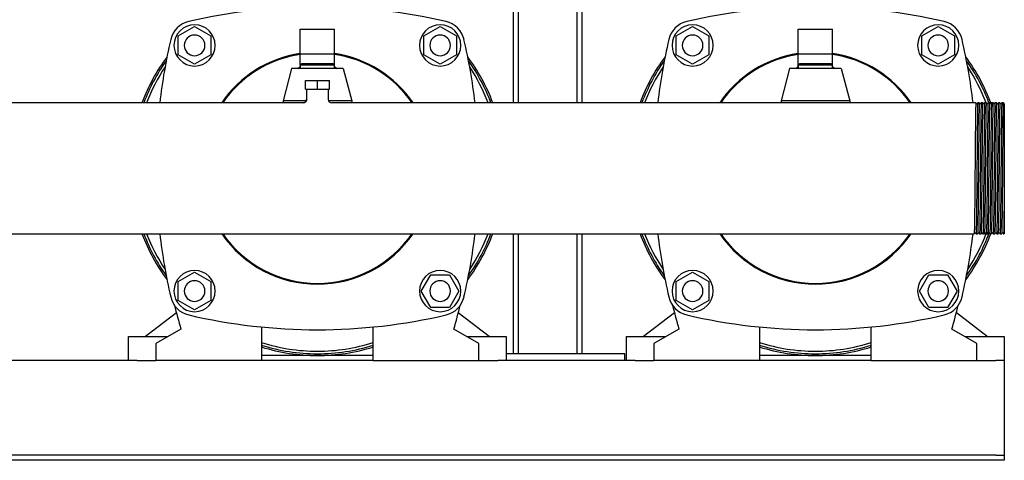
# Model space of a CAD drawing. Header units: millimetres. Extents: x 15 to 2131, y 12 to 1004.
# Tile 4 of 7: x 1528 to 2101, y 12 to 269. Entities that reach past the tile are written whole.
import ezdxf

# ---------------------------------------------------------------- set-up
doc = ezdxf.new("R2010")
doc.units = ezdxf.units.MM

msp = doc.modelspace()

# ---------------------------------------------------------------- linework, layer by layer
at = {"color": 7, "linetype": 'Continuous', "lineweight": 25}
for p, q in [((1815.09, 460.35), (1815.09, 220.2)), ((1818.09, 460.35), (1818.09, 220.2)), ((1852.09, 460.35), (1852.09, 220.2)), ((1855.09, 460.35), (1855.09, 220.2)), ((1620.09, 259.08), (1629.59, 264.57)), ((1629.59, 264.57), (1639.09, 259.08)), ((1763.09, 259.08), (1772.59, 264.57)), ((1772.59, 264.57), (1782.09, 259.08)), ((1910.09, 259.08), (1919.59, 264.57)), ((1919.59, 264.57), (1929.09, 259.08)), ((2053.09, 259.08), (2062.59, 264.57)), ((2062.59, 264.57), (2072.09, 259.08)), ((1620.09, 248.11), (1620.09, 259.08)), ((1639.09, 259.08), (1639.09, 248.11)), ((1691.09, 263.1), (1711.09, 263.1)), ((1691.09, 248.69), (1691.09, 263.1)), ((1711.09, 248.69), (1711.09, 263.1)), ((1763.09, 248.11), (1763.09, 259.08)), ((1782.09, 259.08), (1782.09, 248.11)), ((1910.09, 248.11), (1910.09, 259.08)), ((1929.09, 259.08), (1929.09, 248.11)), ((1981.09, 263.1), (2001.09, 263.1)), ((1981.09, 248.69), (1981.09, 263.1)), ((2001.09, 248.69), (2001.09, 263.1)), ((2053.09, 248.11), (2053.09, 259.08)), ((2072.09, 259.08), (2072.09, 248.11)), ((1629.59, 242.63), (1620.09, 248.11)), ((1639.09, 248.11), (1629.59, 242.63)), ((1691.09, 242.1), (1691.09, 248.69)), ((1691.09, 248.69), (1711.09, 248.69)), ((1711.09, 242.1), (1711.09, 248.69)), ((1772.59, 242.63), (1763.09, 248.11)), ((1782.09, 248.11), (1772.59, 242.63)), ((1919.59, 242.63), (1910.09, 248.11)), ((1929.09, 248.11), (1919.59, 242.63)), ((1981.09, 240.1), (1981.09, 248.69)), ((1981.09, 248.69), (2001.09, 248.69)), ((2001.09, 240.1), (2001.09, 248.69)), ((2062.59, 242.63), (2053.09, 248.11)), ((2072.09, 248.11), (2062.59, 242.63)), ((1692.09, 243.1), (1691.09, 242.1)), ((1691.09, 242.1), (1691.09, 240.1)), ((1701.09, 242.1), (1691.09, 242.1)), ((1692.09, 243.1), (1701.09, 243.1)), ((1701.09, 243.1), (1710.09, 243.1)), ((1711.09, 242.1), (1701.09, 242.1)), ((1711.09, 242.1), (1710.09, 243.1)), ((1711.09, 240.1), (1711.09, 242.1)), ((1982.09, 243.1), (1981.09, 242.1)), ((1981.09, 242.1), (1981.09, 240.1)), ((1991.09, 242.1), (1981.09, 242.1)), ((1982.09, 243.1), (1991.09, 243.1)), ((1991.09, 243.1), (2000.09, 243.1)), ((2001.09, 242.1), (1991.09, 242.1)), ((2001.09, 242.1), (2000.09, 243.1)), ((2001.09, 240.1), (2001.09, 242.1)), ((1686.09, 240.1), (1681.09, 221.35)), ((1716.09, 240.1), (1686.09, 240.1)), ((1716.09, 240.1), (1721.09, 221.35)), ((1976.09, 240.1), (1971.09, 221.35)), ((2006.09, 240.1), (1976.09, 240.1)), ((2006.09, 240.1), (2011.09, 221.35)), ((1694.09, 228.2), (1694.09, 233.2)), ((1694.09, 233.2), (1701.09, 233.2)), ((1701.09, 228.2), (1701.09, 233.2)), ((1701.09, 233.2), (1708.09, 233.2)), ((1708.09, 228.2), (1708.09, 233.2)), ((1694.09, 228.2), (1701.09, 228.2)), ((1694.74, 228.2), (1694.74, 222.2)), ((1701.09, 228.2), (1708.09, 228.2)), ((1707.44, 228.2), (1707.44, 222.2)), ((1692.74, 220.2), (1319.65, 220.2)), ((1681.09, 221.35), (1681.09, 220.2)), ((1694.55, 221.35), (1681.09, 221.35)), ((1694.74, 222.2), (1694.86, 222.16)), ((1721.09, 221.35), (1707.56, 221.35)), ((2082.53, 220.2), (1709.44, 220.2)), ((1721.09, 221.35), (1721.09, 220.2)), ((1971.09, 221.35), (1971.09, 220.2)), ((2011.09, 221.35), (1971.09, 221.35)), ((2011.09, 221.35), (2011.09, 220.2)), ((2083.65, 220.2), (2082.53, 220.2)), ((2084.53, 220.19), (2083.65, 220.2)), ((2086.53, 220.19), (2085.65, 220.2)), ((2088.53, 220.19), (2087.65, 220.2)), ((2090.53, 220.19), (2089.65, 220.2)), ((2092.53, 220.19), (2091.65, 220.2)), ((2094.53, 220.19), (2093.65, 220.2)), ((2096.53, 220.19), (2095.65, 220.2)), ((2098.53, 220.19), (2097.65, 220.2)), ((2100.53, 220.19), (2099.65, 220.2)), ((2101.09, 175.15), (2101.09, 144)), ((1318.65, 144), (2083.53, 144)), ((1815.09, 144), (1815.09, 74.1)), ((1818.09, 144), (1818.09, 74.1)), ((1852.09, 144), (1852.09, 74.1)), ((1855.09, 144), (1855.09, 74.1)), ((2084.65, 144), (2085.53, 144)), ((2086.65, 144), (2087.53, 144)), ((2088.65, 144), (2089.53, 144)), ((2090.65, 144), (2091.53, 144)), ((2092.65, 144), (2093.53, 144)), ((2094.65, 144), (2095.53, 144)), ((2096.65, 144), (2097.53, 144)), ((2098.65, 144), (2099.53, 144)), ((2100.65, 144), (2101.09, 144)), ((1620.09, 116.08), (1629.59, 121.57)), ((1629.59, 121.57), (1639.09, 116.08)), ((1910.09, 116.08), (1919.59, 121.57)), ((1919.59, 121.57), (1929.09, 116.08)), ((1620.09, 105.11), (1620.09, 116.08)), ((1639.09, 116.08), (1639.09, 105.11)), ((1761.62, 110.6), (1767.1, 120.1)), ((1767.1, 120.1), (1778.07, 120.1)), ((1778.07, 120.1), (1783.56, 110.6)), ((1910.09, 105.11), (1910.09, 116.08)), ((1929.09, 116.08), (1929.09, 105.11)), ((2051.62, 110.6), (2057.1, 120.1)), ((2057.1, 120.1), (2068.07, 120.1)), ((2068.07, 120.1), (2073.56, 110.6)), ((1767.1, 101.1), (1761.62, 110.6)), ((1783.56, 110.6), (1778.07, 101.1)), ((2057.1, 101.1), (2051.62, 110.6)), ((2073.56, 110.6), (2068.07, 101.1)), ((1629.59, 99.63), (1620.09, 105.11)), ((1639.09, 105.11), (1629.59, 99.63)), ((1919.59, 99.63), (1910.09, 105.11)), ((1929.09, 105.11), (1919.59, 99.63)), ((1619.02, 97.86), (1601.09, 84.1)), ((1778.07, 101.1), (1767.1, 101.1)), ((1801.09, 84.1), (1783.16, 97.86)), ((1909.02, 97.86), (1891.09, 84.1)), ((2068.07, 101.1), (2057.1, 101.1)), ((2091.09, 84.1), (2073.16, 97.86)), ((1621.64, 88.5), (1607.09, 80.1)), ((1668.59, 89.7), (1668.59, 70.1)), ((1733.59, 70.1), (1733.59, 89.7)), ((1795.09, 80.1), (1780.54, 88.5)), ((1911.64, 88.5), (1897.09, 80.1)), ((1958.59, 89.7), (1958.59, 70.1)), ((2023.59, 70.1), (2023.59, 89.7)), ((2085.09, 80.1), (2070.54, 88.5)), ((1591.09, 70.1), (1591.09, 84.1)), ((1591.09, 84.1), (1596.09, 84.1)), ((1596.09, 84.1), (1614.02, 84.1)), ((1788.16, 84.1), (1806.09, 84.1)), ((1806.09, 84.1), (1811.09, 84.1)), ((1811.09, 84.1), (1811.09, 70.1)), ((1881.09, 70.1), (1881.09, 84.1)), ((1881.09, 84.1), (1886.09, 84.1)), ((1886.09, 84.1), (1904.02, 84.1)), ((2078.16, 84.1), (2096.09, 84.1)), ((2096.09, 84.1), (2101.09, 84.1)), ((2101.09, 84.1), (2101.09, 70.1)), ((1607.09, 80.1), (1607.09, 70.1)), ((1795.09, 70.1), (1795.09, 80.1)), ((1897.09, 80.1), (1897.09, 70.1)), ((2085.09, 70.1), (2085.09, 80.1)), ((1592.09, 70.1), (1520.09, 70.1)), ((1596.09, 70.1), (1592.09, 70.1)), ((1596.09, 70.1), (1607.09, 70.1)), ((1668.59, 70.1), (1607.09, 70.1)), ((1733.59, 73.1), (1668.59, 73.1)), ((1733.59, 70.1), (1668.59, 70.1)), ((1733.59, 70.1), (1795.09, 70.1)), ((1795.09, 70.1), (1806.09, 70.1)), ((1810.09, 70.1), (1806.09, 70.1)), ((1882.09, 70.1), (1810.09, 70.1)), ((1880.09, 74.1), (1811.09, 74.1)), ((1880.09, 70.1), (1880.09, 74.1)), ((1886.09, 70.1), (1882.09, 70.1)), ((1886.09, 70.1), (1897.09, 70.1)), ((1958.59, 70.1), (1897.09, 70.1)), ((2023.59, 73.1), (1958.59, 73.1)), ((2023.59, 70.1), (1958.59, 70.1)), ((2023.59, 70.1), (2085.09, 70.1)), ((2085.09, 70.1), (2096.09, 70.1)), ((2100.09, 70.1), (2096.09, 70.1)), ((2101.09, 70.1), (2100.09, 70.1)), ((2101.09, 70.1), (2101.09, 65.1)), ((2101.09, 65.1), (2101.09, 17.1)), ((2096.09, 15.1), (1306.09, 15.1)), ((2096.09, 12.1), (1306.09, 12.1)), ((2096.09, 15.1), (2101.09, 15.1)), ((2101.09, 12.1), (2096.09, 12.1)), ((2101.09, 17.1), (2101.09, 15.1)), ((2101.09, 15.1), (2101.09, 12.1))]:
    msp.add_line(p, q, dxfattribs=at)
at = {"color": 7, "linetype": 'Continuous', "lineweight": 25, "flags": 128}
for points in [[(1689.78, 240.1), (1690.88, 241.17), (1691.09, 241.35)], [(1711.09, 241.35), (1711.3, 241.17), (1712.4, 240.1)], [(1979.78, 240.1), (1980.88, 241.17), (1981.09, 241.35)], [(2001.09, 241.35), (2001.3, 241.17), (2002.4, 240.1)], [(2084.93, 219.67), (2084.73, 219.93), (2084.53, 220.19)], [(2085.65, 220.2), (2085.45, 219.93), (2085.24, 219.67)], [(2086.93, 219.67), (2086.73, 219.93), (2086.53, 220.19)], [(2087.65, 220.2), (2087.45, 219.93), (2087.24, 219.67)], [(2088.93, 219.67), (2088.73, 219.93), (2088.53, 220.19)], [(2089.65, 220.2), (2089.45, 219.93), (2089.24, 219.67)], [(2090.93, 219.67), (2090.73, 219.93), (2090.53, 220.19)], [(2091.65, 220.2), (2091.45, 219.93), (2091.24, 219.67)], [(2092.93, 219.67), (2092.73, 219.93), (2092.53, 220.19)], [(2093.65, 220.2), (2093.45, 219.93), (2093.24, 219.67)], [(2094.93, 219.67), (2094.73, 219.93), (2094.53, 220.19)], [(2095.65, 220.2), (2095.45, 219.93), (2095.24, 219.67)], [(2096.93, 219.67), (2096.73, 219.93), (2096.53, 220.19)], [(2097.65, 220.2), (2097.45, 219.93), (2097.24, 219.67)], [(2098.93, 219.67), (2098.73, 219.93), (2098.53, 220.19)], [(2099.65, 220.2), (2099.45, 219.93), (2099.24, 219.67)], [(2100.93, 219.67), (2100.73, 219.93), (2100.53, 220.19)], [(2083.53, 144), (2083.73, 144.26), (2083.93, 144.52)], [(2084.24, 144.52), (2084.45, 144.26), (2084.65, 144)], [(2085.53, 144), (2085.73, 144.26), (2085.93, 144.52)], [(2086.24, 144.52), (2086.45, 144.26), (2086.65, 144)], [(2087.53, 144), (2087.73, 144.26), (2087.93, 144.52)], [(2088.24, 144.52), (2088.45, 144.26), (2088.65, 144)], [(2089.53, 144), (2089.73, 144.26), (2089.93, 144.52)], [(2090.24, 144.52), (2090.45, 144.26), (2090.65, 144)], [(2091.53, 144), (2091.73, 144.26), (2091.93, 144.52)], [(2092.24, 144.52), (2092.45, 144.26), (2092.65, 144)], [(2093.53, 144), (2093.73, 144.26), (2093.93, 144.52)], [(2094.24, 144.52), (2094.45, 144.26), (2094.65, 144)], [(2095.53, 144), (2095.73, 144.26), (2095.93, 144.52)], [(2096.24, 144.52), (2096.45, 144.26), (2096.65, 144)], [(2097.53, 144), (2097.73, 144.26), (2097.93, 144.52)], [(2098.24, 144.52), (2098.45, 144.26), (2098.65, 144)], [(2099.53, 144), (2099.73, 144.26), (2099.93, 144.52)], [(2100.24, 144.52), (2100.45, 144.26), (2100.65, 144)]]:
    msp.add_lwpolyline(points, dxfattribs=at)
at = {"color": 7, "linetype": 'Continuous', "lineweight": 25}
for centre, radius, start, end in [((1701.09, -53.9), 330, 76.87666, 103.12334), ((1991.09, -53.9), 330, 76.87666, 103.12334), ((1629.34, 253.84), 14, 103.12334, 166.87666), ((1629.59, 253.6), 12, 90, 270), ((1629.59, 253.6), 12, 270, 90), ((1772.59, 253.6), 12, 0, 180), ((1772.84, 253.84), 14, 13.12334, 76.87666), ((1919.34, 253.84), 14, 103.12334, 166.87666), ((1919.59, 253.6), 12, 90, 270), ((1919.59, 253.6), 12, 270, 90), ((2062.59, 253.6), 12, 0, 180), ((2062.84, 253.84), 14, 13.12334, 76.87666), ((1629.59, 253.6), 6, 0, 180), ((1772.59, 253.6), 6, 0, 180), ((1919.59, 253.6), 6, 0, 180), ((2062.59, 253.6), 6, 0, 180), ((1937.09, 182.1), 330, 166.87666, 173.37016), ((1629.59, 253.6), 6, 180, 0), ((1772.59, 253.6), 12, 180, 0), ((1772.59, 253.6), 6, 180, 0), ((1465.09, 182.1), 330, 6.62984, 13.12334), ((2227.09, 182.1), 330, 166.87666, 173.37016), ((1919.59, 253.6), 6, 180, 0), ((2062.59, 253.6), 12, 180, 0), ((2062.59, 253.6), 6, 180, 0), ((1755.09, 182.1), 330, 6.62984, 13.12334), ((1701.09, 182.1), 109, 143.43671, 159.54074), ((1701.09, 182.1), 67.5, 98.51962, 145.63628), ((1701.09, 182.1), 67, 98.58368, 145.34339), ((1701.09, 182.1), 67.5, 34.36372, 81.48038), ((1701.09, 182.1), 67, 34.65661, 81.41632), ((1701.09, 182.1), 109, 20.45926, 36.56329), ((1991.09, 182.1), 109, 143.43671, 159.54074), ((1991.09, 182.1), 67.5, 98.51962, 145.63628), ((1991.09, 182.1), 67, 98.58368, 145.34339), ((1991.09, 182.1), 67.5, 34.36372, 81.48038), ((1991.09, 182.1), 67, 34.65661, 81.41632), ((1991.09, 182.1), 109, 20.23999, 36.56329), ((1701.09, 182.1), 108, 144.57681, 159.34269), ((1701.09, 182.1), 106.5, 146.38448, 159.03814), ((1701.09, 182.1), 108, 20.65731, 35.42319), ((1701.09, 182.1), 106.5, 20.96186, 33.61552), ((1991.09, 182.1), 108, 144.57681, 159.34269), ((1991.09, 182.1), 106.5, 146.38448, 159.03814), ((1991.09, 182.1), 108, 20.65731, 35.42319), ((1991.07, 182.13), 106.5, 20.9437, 33.59653), ((1692.74, 222.2), 2, 269.95565, 359.99994), ((1709.44, 222.2), 2, 180, 269.99991), ((1701.09, 182.1), 109, 200.45926, 216.56329), ((1701.09, 182.1), 108, 200.65731, 215.42319), ((1701.09, 182.1), 106.5, 200.96186, 213.61552), ((1937.09, 182.1), 330, 186.62984, 193.12334), ((1701.09, 182.1), 67.5, 214.36372, 325.63628), ((1701.09, 182.1), 67, 214.65661, 270), ((1701.09, 182.1), 67, 270, 325.34339), ((1465.09, 182.1), 330, 346.87666, 353.37016), ((1701.09, 182.1), 109, 323.43671, 339.54074), ((1701.09, 182.1), 108, 324.57681, 339.34269), ((1701.09, 182.1), 106.5, 326.38448, 339.03814), ((1991.09, 182.1), 109, 200.45926, 216.56329), ((1991.09, 182.1), 108, 200.65731, 215.42319), ((1991.09, 182.1), 106.5, 200.96186, 213.61552), ((2227.09, 182.1), 330, 186.62984, 193.12334), ((1991.09, 182.1), 67.5, 214.36372, 325.63628), ((1991.09, 182.1), 67, 214.65661, 270), ((1991.09, 182.1), 67, 270, 325.34339), ((1755.09, 182.1), 330, 346.87666, 353.37016), ((1991.09, 182.1), 109, 323.43671, 339.54074), ((1991.09, 182.1), 108, 324.57681, 339.56752), ((1991.09, 182.1), 106.5, 326.38448, 339.14774), ((1629.59, 110.6), 12, 90, 270), ((1629.59, 110.6), 12, 270, 90), ((1772.59, 110.6), 12, 90, 270), ((1772.59, 110.6), 12, 270, 90), ((1919.59, 110.6), 12, 90, 270), ((1919.59, 110.6), 12, 270, 90), ((2062.59, 110.6), 12, 90, 270), ((2062.59, 110.6), 12, 270, 90), ((1629.59, 110.6), 6, 0, 180), ((1772.59, 110.6), 6, 0, 180), ((1919.59, 110.6), 6, 0, 180), ((2062.59, 110.6), 6, 0, 180), ((1629.59, 110.6), 6, 180, 0), ((1772.59, 110.6), 6, 180, 0), ((1919.59, 110.6), 6, 180, 0), ((2062.59, 110.6), 6, 180, 0), ((1629.34, 110.35), 14, 193.12334, 256.87666), ((1772.84, 110.35), 14, 283.12334, 346.87666), ((1919.34, 110.35), 14, 193.12334, 256.87666), ((2062.84, 110.35), 14, 283.12334, 346.87666), ((1938.09, 182.1), 330, 193.99121, 196.47707), ((1464.09, 182.1), 330, 343.52293, 346.00879), ((2228.09, 182.1), 330, 193.99121, 196.47707), ((1754.09, 182.1), 330, 343.52293, 346.00879), ((1701.09, 418.1), 330, 256.87666, 283.12334), ((1991.09, 418.1), 330, 256.87666, 283.12334), ((1701.09, 182.1), 106.5, 252.23195, 270), ((1701.09, 182.1), 106.5, 270, 287.76805), ((1991.09, 182.1), 106.5, 252.23195, 270), ((1991.09, 182.1), 106.5, 270, 287.76805), ((1701.09, 182.1), 108, 252.48678, 270), ((1701.09, 182.1), 109, 252.65257, 270), ((1701.09, 182.1), 108, 270, 287.51322), ((1701.09, 182.1), 109, 270, 287.34743), ((1991.09, 182.1), 108, 252.48678, 270), ((1991.09, 182.1), 109, 252.65257, 270), ((1991.09, 182.1), 108, 270, 287.51322), ((1991.09, 182.1), 109, 270, 287.34743)]:
    msp.add_arc(centre, radius, start, end, dxfattribs=at)
for points, knots in [([(1694.86, 222.16), (1694.83, 221.91), (1694.79, 221.53), (1694.54, 221.07), (1694.29, 220.75), (1693.98, 220.49), (1693.52, 220.24), (1693.14, 220.19), (1692.9, 220.17)], [0, 0, 0, 0, 0.239565, 0.36843, 0.5, 0.63157, 0.760435, 1, 1, 1, 1]), ([(2084.53, 220.19), (2084.53, 220.18), (2084.52, 220.35), (2084.48, 219.82), (2084.43, 218.5), (2084.38, 216.17), (2084.33, 213.05), (2084.28, 209.16), (2084.23, 204.58), (2084.18, 199.45), (2084.13, 193.92), (2084.08, 188.09), (2084.05, 184.1), (2084.03, 182.1)], [0, 0, 0, 0, 0.006686, 0.105402, 0.205349, 0.305296, 0.404012, 0.502728, 0.602674, 0.702621, 0.801337, 0.900053, 1, 1, 1, 1]), ([(2085.24, 219.67), (2085.19, 219.63), (2085.09, 219.56), (2084.99, 219.63), (2084.93, 219.67)], [0, 0, 0, 0, 0.5, 1, 1, 1, 1]), ([(2085.65, 220.2), (2085.63, 220.2), (2085.61, 219.96), (2085.57, 218.98), (2085.54, 218.25), (2085.5, 216.33), (2085.48, 215.14), (2085.46, 213.42), (2085.45, 213.07), (2085.44, 212.34), (2085.44, 211.96), (2085.42, 210.78), (2085.41, 209.95), (2085.38, 207.3), (2085.36, 205.34), (2085.31, 201.16), (2085.29, 198.94), (2085.27, 196.07), (2085.26, 195.5), (2085.25, 194.34), (2085.25, 193.76), (2085.23, 191.99), (2085.22, 190.79), (2085.19, 187.12), (2085.17, 184.61), (2085.15, 182.1)], [0, 0, 0, 0, 0.125, 0.125, 0.25, 0.25, 0.375, 0.375, 0.40625, 0.40625, 0.4375, 0.4375, 0.5, 0.5, 0.625, 0.625, 0.75, 0.75, 0.78125, 0.78125, 0.8125, 0.8125, 0.875, 0.875, 1, 1, 1, 1]), ([(2086.53, 220.19), (2086.53, 220.18), (2086.52, 220.35), (2086.48, 219.82), (2086.43, 218.5), (2086.38, 216.17), (2086.33, 213.05), (2086.28, 209.16), (2086.23, 204.58), (2086.18, 199.45), (2086.13, 193.92), (2086.08, 188.09), (2086.05, 184.1), (2086.03, 182.1)], [0, 0, 0, 0, 0.006715, 0.105428, 0.205372, 0.305316, 0.404029, 0.502742, 0.602686, 0.70263, 0.801343, 0.900056, 1, 1, 1, 1]), ([(2087.24, 219.67), (2087.19, 219.63), (2087.09, 219.56), (2086.99, 219.63), (2086.93, 219.67)], [0, 0, 0, 0, 0.5, 1, 1, 1, 1]), ([(2087.65, 220.2), (2087.63, 220.2), (2087.61, 219.96), (2087.57, 218.98), (2087.54, 218.25), (2087.5, 216.33), (2087.48, 215.14), (2087.46, 213.42), (2087.45, 213.07), (2087.44, 212.34), (2087.44, 211.96), (2087.42, 210.78), (2087.41, 209.95), (2087.38, 207.3), (2087.36, 205.34), (2087.31, 201.16), (2087.29, 198.94), (2087.27, 196.07), (2087.26, 195.5), (2087.25, 194.34), (2087.25, 193.76), (2087.23, 191.99), (2087.22, 190.79), (2087.19, 187.12), (2087.17, 184.61), (2087.15, 182.1)], [0, 0, 0, 0, 0.125, 0.125, 0.25, 0.25, 0.375, 0.375, 0.40625, 0.40625, 0.4375, 0.4375, 0.5, 0.5, 0.625, 0.625, 0.75, 0.75, 0.78125, 0.78125, 0.8125, 0.8125, 0.875, 0.875, 1, 1, 1, 1]), ([(2088.53, 220.19), (2088.53, 220.18), (2088.52, 220.35), (2088.48, 219.82), (2088.43, 218.5), (2088.38, 216.17), (2088.33, 213.05), (2088.28, 209.16), (2088.23, 204.58), (2088.18, 199.45), (2088.13, 193.92), (2088.08, 188.09), (2088.05, 184.1), (2088.03, 182.1)], [0, 0, 0, 0, 0.006699, 0.105414, 0.205359, 0.305305, 0.40402, 0.502734, 0.60268, 0.702625, 0.80134, 0.900055, 1, 1, 1, 1]), ([(2089.24, 219.67), (2089.19, 219.63), (2089.09, 219.56), (2088.99, 219.63), (2088.93, 219.67)], [0, 0, 0, 0, 0.5, 1, 1, 1, 1]), ([(2089.65, 220.2), (2089.63, 220.2), (2089.61, 219.96), (2089.57, 218.98), (2089.54, 218.25), (2089.5, 216.33), (2089.48, 215.14), (2089.46, 213.42), (2089.45, 213.07), (2089.44, 212.34), (2089.44, 211.96), (2089.42, 210.78), (2089.41, 209.95), (2089.38, 207.3), (2089.36, 205.34), (2089.31, 201.16), (2089.29, 198.94), (2089.27, 196.07), (2089.26, 195.5), (2089.25, 194.34), (2089.25, 193.76), (2089.23, 191.99), (2089.22, 190.79), (2089.19, 187.12), (2089.17, 184.61), (2089.15, 182.1)], [0, 0, 0, 0, 0.125, 0.125, 0.25, 0.25, 0.375, 0.375, 0.40625, 0.40625, 0.4375, 0.4375, 0.5, 0.5, 0.625, 0.625, 0.75, 0.75, 0.78125, 0.78125, 0.8125, 0.8125, 0.875, 0.875, 1, 1, 1, 1]), ([(2090.53, 220.19), (2090.53, 220.18), (2090.52, 220.35), (2090.48, 219.82), (2090.43, 218.5), (2090.38, 216.17), (2090.33, 213.05), (2090.28, 209.16), (2090.23, 204.58), (2090.18, 199.45), (2090.13, 193.92), (2090.08, 188.09), (2090.05, 184.1), (2090.03, 182.1)], [0, 0, 0, 0, 0.0066925, 0.1054079, 0.205354, 0.3053001, 0.4040155, 0.5027309, 0.602677, 0.7026231, 0.8013385, 0.9000539, 1, 1, 1, 1]), ([(2091.24, 219.67), (2091.19, 219.63), (2091.09, 219.56), (2090.99, 219.63), (2090.93, 219.67)], [0, 0, 0, 0, 0.5, 1, 1, 1, 1]), ([(2091.65, 220.2), (2091.63, 220.2), (2091.61, 219.96), (2091.57, 218.98), (2091.54, 218.25), (2091.5, 216.33), (2091.48, 215.14), (2091.46, 213.42), (2091.45, 213.07), (2091.44, 212.34), (2091.44, 211.96), (2091.42, 210.78), (2091.41, 209.95), (2091.38, 207.3), (2091.36, 205.34), (2091.31, 201.16), (2091.29, 198.94), (2091.27, 196.07), (2091.26, 195.5), (2091.25, 194.34), (2091.25, 193.76), (2091.23, 191.99), (2091.22, 190.79), (2091.19, 187.12), (2091.17, 184.61), (2091.15, 182.1)], [0, 0, 0, 0, 0.125, 0.125, 0.25, 0.25, 0.375, 0.375, 0.40625, 0.40625, 0.4375, 0.4375, 0.5, 0.5, 0.625, 0.625, 0.75, 0.75, 0.78125, 0.78125, 0.8125, 0.8125, 0.875, 0.875, 1, 1, 1, 1]), ([(2092.53, 220.19), (2092.53, 220.18), (2092.52, 220.35), (2092.48, 219.82), (2092.43, 218.5), (2092.38, 216.17), (2092.33, 213.05), (2092.28, 209.16), (2092.23, 204.58), (2092.18, 199.45), (2092.13, 193.92), (2092.08, 188.09), (2092.05, 184.1), (2092.03, 182.1)], [0, 0, 0, 0, 0.0066756, 0.1053927, 0.2053405, 0.3052883, 0.4040053, 0.5027224, 0.6026702, 0.702618, 0.8013351, 0.9000522, 1, 1, 1, 1]), ([(2093.24, 219.67), (2093.19, 219.63), (2093.09, 219.56), (2092.99, 219.63), (2092.93, 219.67)], [0, 0, 0, 0, 0.5, 1, 1, 1, 1]), ([(2093.65, 220.2), (2093.63, 220.2), (2093.61, 219.96), (2093.57, 218.98), (2093.54, 218.25), (2093.5, 216.33), (2093.48, 215.14), (2093.46, 213.42), (2093.45, 213.07), (2093.44, 212.34), (2093.44, 211.96), (2093.42, 210.78), (2093.41, 209.95), (2093.38, 207.3), (2093.36, 205.34), (2093.31, 201.16), (2093.29, 198.94), (2093.27, 196.07), (2093.26, 195.5), (2093.25, 194.34), (2093.25, 193.76), (2093.23, 191.99), (2093.22, 190.79), (2093.19, 187.12), (2093.17, 184.61), (2093.15, 182.1)], [0, 0, 0, 0, 0.125, 0.125, 0.25, 0.25, 0.375, 0.375, 0.40625, 0.40625, 0.4375, 0.4375, 0.5, 0.5, 0.625, 0.625, 0.75, 0.75, 0.78125, 0.78125, 0.8125, 0.8125, 0.875, 0.875, 1, 1, 1, 1]), ([(2094.53, 220.19), (2094.53, 220.18), (2094.52, 220.35), (2094.48, 219.82), (2094.43, 218.5), (2094.38, 216.17), (2094.33, 213.05), (2094.28, 209.16), (2094.23, 204.58), (2094.18, 199.45), (2094.13, 193.92), (2094.08, 188.09), (2094.05, 184.1), (2094.03, 182.1)], [0, 0, 0, 0, 0.006707, 0.105421, 0.205366, 0.30531, 0.404024, 0.502738, 0.602683, 0.702628, 0.801341, 0.900055, 1, 1, 1, 1]), ([(2095.24, 219.67), (2095.19, 219.63), (2095.09, 219.56), (2094.99, 219.63), (2094.93, 219.67)], [0, 0, 0, 0, 0.5, 1, 1, 1, 1]), ([(2095.65, 220.2), (2095.63, 220.2), (2095.61, 219.96), (2095.57, 218.98), (2095.54, 218.25), (2095.5, 216.33), (2095.48, 215.14), (2095.46, 213.42), (2095.45, 213.07), (2095.44, 212.34), (2095.44, 211.96), (2095.42, 210.78), (2095.41, 209.95), (2095.38, 207.3), (2095.36, 205.34), (2095.31, 201.16), (2095.29, 198.94), (2095.27, 196.07), (2095.26, 195.5), (2095.25, 194.34), (2095.25, 193.76), (2095.23, 191.99), (2095.22, 190.79), (2095.19, 187.12), (2095.17, 184.61), (2095.15, 182.1)], [0, 0, 0, 0, 0.125, 0.125, 0.25, 0.25, 0.375, 0.375, 0.40625, 0.40625, 0.4375, 0.4375, 0.5, 0.5, 0.625, 0.625, 0.75, 0.75, 0.78125, 0.78125, 0.8125, 0.8125, 0.875, 0.875, 1, 1, 1, 1]), ([(2096.53, 220.19), (2096.53, 220.18), (2096.52, 220.35), (2096.48, 219.82), (2096.43, 218.5), (2096.38, 216.17), (2096.33, 213.05), (2096.28, 209.16), (2096.23, 204.58), (2096.18, 199.45), (2096.13, 193.92), (2096.08, 188.09), (2096.05, 184.1), (2096.03, 182.1)], [0, 0, 0, 0, 0.0066943, 0.1054095, 0.2053554, 0.3053013, 0.4040166, 0.5027318, 0.6026777, 0.7026236, 0.8013389, 0.9000541, 1, 1, 1, 1]), ([(2097.24, 219.67), (2097.19, 219.63), (2097.09, 219.56), (2096.99, 219.63), (2096.93, 219.67)], [0, 0, 0, 0, 0.5, 1, 1, 1, 1]), ([(2097.65, 220.2), (2097.63, 220.2), (2097.61, 219.96), (2097.57, 218.98), (2097.54, 218.25), (2097.5, 216.33), (2097.48, 215.14), (2097.46, 213.42), (2097.45, 213.07), (2097.44, 212.34), (2097.44, 211.96), (2097.42, 210.78), (2097.41, 209.95), (2097.38, 207.3), (2097.36, 205.34), (2097.31, 201.16), (2097.29, 198.94), (2097.27, 196.07), (2097.26, 195.5), (2097.25, 194.34), (2097.25, 193.76), (2097.23, 191.99), (2097.22, 190.79), (2097.19, 187.12), (2097.17, 184.61), (2097.15, 182.1)], [0, 0, 0, 0, 0.125, 0.125, 0.25, 0.25, 0.375, 0.375, 0.40625, 0.40625, 0.4375, 0.4375, 0.5, 0.5, 0.625, 0.625, 0.75, 0.75, 0.78125, 0.78125, 0.8125, 0.8125, 0.875, 0.875, 1, 1, 1, 1]), ([(2098.53, 220.19), (2098.53, 220.18), (2098.52, 220.35), (2098.48, 219.82), (2098.43, 218.5), (2098.38, 216.17), (2098.33, 213.05), (2098.28, 209.16), (2098.23, 204.58), (2098.18, 199.45), (2098.13, 193.92), (2098.08, 188.09), (2098.05, 184.1), (2098.03, 182.1)], [0, 0, 0, 0, 0.0066852, 0.1054013, 0.2053481, 0.305295, 0.4040111, 0.5027272, 0.6026741, 0.7026209, 0.801337, 0.9000532, 1, 1, 1, 1]), ([(2099.24, 219.67), (2099.19, 219.63), (2099.09, 219.56), (2098.99, 219.63), (2098.93, 219.67)], [0, 0, 0, 0, 0.4999998, 1, 1, 1, 1]), ([(2099.65, 220.2), (2099.63, 220.2), (2099.61, 219.96), (2099.57, 218.98), (2099.54, 218.25), (2099.5, 216.33), (2099.48, 215.14), (2099.46, 213.42), (2099.45, 213.07), (2099.44, 212.34), (2099.44, 211.96), (2099.42, 210.78), (2099.41, 209.95), (2099.38, 207.3), (2099.36, 205.34), (2099.31, 201.16), (2099.29, 198.94), (2099.27, 196.07), (2099.26, 195.5), (2099.25, 194.34), (2099.25, 193.76), (2099.23, 191.99), (2099.22, 190.79), (2099.19, 187.12), (2099.17, 184.61), (2099.15, 182.1)], [0, 0, 0, 0, 0.125, 0.125, 0.25, 0.25, 0.375, 0.375, 0.40625, 0.40625, 0.4375, 0.4375, 0.5, 0.5, 0.625, 0.625, 0.75, 0.75, 0.78125, 0.78125, 0.8125, 0.8125, 0.875, 0.875, 1, 1, 1, 1]), ([(2100.53, 220.19), (2100.53, 220.18), (2100.52, 220.35), (2100.48, 219.82), (2100.43, 218.5), (2100.38, 216.17), (2100.33, 213.05), (2100.28, 209.16), (2100.23, 204.58), (2100.18, 199.45), (2100.13, 193.92), (2100.08, 188.09), (2100.05, 184.1), (2100.03, 182.1)], [0, 0, 0, 0, 0.006715, 0.105428, 0.205372, 0.305316, 0.404029, 0.502742, 0.602686, 0.70263, 0.801343, 0.900056, 1, 1, 1, 1]), ([(2101.09, 219.57), (2101.09, 219.52), (2101.09, 219.42), (2101.09, 218.54), (2101.09, 217.18), (2101.09, 215.82), (2101.09, 215.14)], [0, 0, 0, 0, 0.233506, 0.489085, 0.743757, 1, 1, 1, 1]), ([(2101.09, 215.14), (2101.09, 215.04), (2101.09, 214.86), (2101.09, 214.57), (2101.09, 214.27), (2101.09, 213.96), (2101.09, 213.65), (2101.09, 213.33), (2101.09, 213), (2101.09, 212.66), (2101.09, 212.31), (2101.09, 211.49), (2101.09, 210.11), (2101.09, 208.05), (2101.09, 205.83), (2101.09, 202.68), (2101.09, 198.39), (2101.09, 193.77), (2101.09, 189.93), (2101.09, 187), (2101.09, 184.04), (2101.09, 181.66), (2101.09, 179.87), (2101.09, 178.69), (2101.09, 177.5), (2101.09, 176.32), (2101.09, 175.54), (2101.09, 175.15)], [0, 0, 0, 0, 0.0124956, 0.0249854, 0.0374727, 0.0499604, 0.0624519, 0.0749502, 0.0874585, 0.09998, 0.1125177, 0.1250748, 0.1876148, 0.2501049, 0.3126179, 0.3751427, 0.500076, 0.6248673, 0.6873782, 0.7499007, 0.8124121, 0.8749353, 0.8999709, 0.9249706, 0.949959, 0.9749606, 1, 1, 1, 1]), ([(2084.03, 182.1), (2084.01, 180.09), (2083.98, 176.1), (2083.93, 170.28), (2083.88, 164.74), (2083.83, 159.61), (2083.78, 155.04), (2083.73, 151.15), (2083.68, 148.01), (2083.63, 145.72), (2083.58, 144.29), (2083.55, 144.11), (2083.53, 144)], [0, 0, 0, 0, 0.101302, 0.201357, 0.301411, 0.402713, 0.504015, 0.60407, 0.704125, 0.805427, 0.906729, 1, 1, 1, 1]), ([(2085.15, 182.1), (2085.13, 180.09), (2085.1, 176.1), (2085.05, 170.28), (2085, 164.74), (2084.95, 159.61), (2084.9, 155.04), (2084.85, 151.15), (2084.8, 148.02), (2084.75, 145.69), (2084.7, 144.37), (2084.66, 143.84), (2084.65, 144.02), (2084.65, 144.03)], [0, 0, 0, 0, 0.099946, 0.1986614, 0.2973767, 0.3973227, 0.4972687, 0.5959841, 0.6946994, 0.7946454, 0.8945914, 0.9933068, 1, 1, 1, 1]), ([(2086.03, 182.1), (2086.01, 180.09), (2085.98, 176.1), (2085.93, 170.28), (2085.88, 164.74), (2085.83, 159.61), (2085.78, 155.04), (2085.73, 151.15), (2085.68, 148.01), (2085.63, 145.72), (2085.58, 144.29), (2085.55, 144.11), (2085.53, 144)], [0, 0, 0, 0, 0.1013003, 0.2013533, 0.3014063, 0.4027066, 0.5040069, 0.6040599, 0.7041128, 0.8054131, 0.9067135, 1, 1, 1, 1]), ([(2087.15, 182.1), (2087.13, 180.09), (2087.1, 176.1), (2087.05, 170.28), (2087, 164.74), (2086.95, 159.61), (2086.9, 155.04), (2086.85, 151.15), (2086.8, 148.02), (2086.75, 145.69), (2086.7, 144.37), (2086.66, 143.84), (2086.65, 144.02), (2086.65, 144.03)], [0, 0, 0, 0, 0.099947, 0.198664, 0.29738, 0.397328, 0.497275, 0.595992, 0.694708, 0.794656, 0.894603, 0.993319, 1, 1, 1, 1]), ([(2088.03, 182.1), (2088.01, 180.09), (2087.98, 176.1), (2087.93, 170.28), (2087.88, 164.74), (2087.83, 159.61), (2087.78, 155.04), (2087.73, 151.15), (2087.68, 148.01), (2087.63, 145.72), (2087.58, 144.29), (2087.55, 144.11), (2087.53, 144)], [0, 0, 0, 0, 0.101304, 0.20136, 0.301416, 0.40272, 0.504023, 0.604079, 0.704136, 0.805439, 0.906743, 1, 1, 1, 1]), ([(2089.15, 182.1), (2089.13, 180.09), (2089.1, 176.1), (2089.05, 170.28), (2089, 164.74), (2088.95, 159.61), (2088.9, 155.04), (2088.85, 151.15), (2088.8, 148.02), (2088.75, 145.69), (2088.7, 144.37), (2088.66, 143.84), (2088.65, 144.02), (2088.65, 144.03)], [0, 0, 0, 0, 0.099944, 0.198658, 0.297372, 0.397316, 0.49726, 0.595974, 0.694688, 0.794632, 0.894576, 0.99329, 1, 1, 1, 1]), ([(2090.03, 182.1), (2090.01, 180.09), (2089.98, 176.1), (2089.93, 170.28), (2089.88, 164.74), (2089.83, 159.61), (2089.78, 155.04), (2089.73, 151.15), (2089.68, 148.01), (2089.63, 145.72), (2089.58, 144.29), (2089.55, 144.11), (2089.53, 144)], [0, 0, 0, 0, 0.101302, 0.201357, 0.301412, 0.402714, 0.504016, 0.604071, 0.704126, 0.805428, 0.90673, 1, 1, 1, 1]), ([(2091.15, 182.1), (2091.13, 180.09), (2091.1, 176.1), (2091.05, 170.28), (2091, 164.74), (2090.95, 159.61), (2090.9, 155.04), (2090.85, 151.15), (2090.8, 148.02), (2090.75, 145.69), (2090.7, 144.37), (2090.66, 143.84), (2090.65, 144.02), (2090.65, 144.03)], [0, 0, 0, 0, 0.099946, 0.198661, 0.297376, 0.397321, 0.497267, 0.595982, 0.694697, 0.794643, 0.894589, 0.993304, 1, 1, 1, 1]), ([(2092.03, 182.1), (2092.01, 180.09), (2091.98, 176.1), (2091.93, 170.28), (2091.88, 164.74), (2091.83, 159.61), (2091.78, 155.04), (2091.73, 151.15), (2091.68, 148.01), (2091.63, 145.72), (2091.58, 144.29), (2091.55, 144.11), (2091.53, 144)], [0, 0, 0, 0, 0.101301, 0.201355, 0.301409, 0.40271, 0.504012, 0.604066, 0.70412, 0.805421, 0.906722, 1, 1, 1, 1]), ([(2093.15, 182.1), (2093.13, 180.09), (2093.1, 176.1), (2093.05, 170.28), (2093, 164.74), (2092.95, 159.61), (2092.9, 155.04), (2092.85, 151.15), (2092.8, 148.02), (2092.75, 145.69), (2092.7, 144.37), (2092.66, 143.84), (2092.65, 144.02), (2092.65, 144.03)], [0, 0, 0, 0, 0.099946, 0.198662, 0.297377, 0.397323, 0.497269, 0.595985, 0.6947, 0.794647, 0.894593, 0.993308, 1, 1, 1, 1]), ([(2094.03, 182.1), (2094.01, 180.09), (2093.98, 176.1), (2093.93, 170.28), (2093.88, 164.74), (2093.83, 159.61), (2093.78, 155.04), (2093.73, 151.15), (2093.68, 148.01), (2093.63, 145.72), (2093.58, 144.29), (2093.55, 144.11), (2093.53, 144)], [0, 0, 0, 0, 0.101304, 0.201361, 0.301418, 0.402723, 0.504027, 0.604084, 0.704141, 0.805445, 0.90675, 1, 1, 1, 1]), ([(2095.15, 182.1), (2095.13, 180.09), (2095.1, 176.1), (2095.05, 170.28), (2095, 164.74), (2094.95, 159.61), (2094.9, 155.04), (2094.85, 151.15), (2094.8, 148.02), (2094.75, 145.69), (2094.7, 144.37), (2094.66, 143.84), (2094.65, 144.02), (2094.65, 144.03)], [0, 0, 0, 0, 0.099948, 0.198665, 0.297381, 0.397329, 0.497277, 0.595994, 0.694711, 0.794658, 0.894606, 0.993323, 1, 1, 1, 1]), ([(2096.03, 182.1), (2096.01, 180.09), (2095.98, 176.1), (2095.93, 170.28), (2095.88, 164.74), (2095.83, 159.61), (2095.78, 155.04), (2095.73, 151.15), (2095.68, 148.01), (2095.63, 145.72), (2095.58, 144.29), (2095.55, 144.11), (2095.53, 144)], [0, 0, 0, 0, 0.101303, 0.201358, 0.301413, 0.402716, 0.504019, 0.604074, 0.704129, 0.805432, 0.906735, 1, 1, 1, 1]), ([(2097.15, 182.1), (2097.13, 180.09), (2097.1, 176.1), (2097.05, 170.28), (2097, 164.74), (2096.95, 159.61), (2096.9, 155.04), (2096.85, 151.15), (2096.8, 148.02), (2096.75, 145.69), (2096.7, 144.37), (2096.66, 143.84), (2096.65, 144.02), (2096.65, 144.03)], [0, 0, 0, 0, 0.0999446, 0.1986585, 0.2973725, 0.3973171, 0.4972617, 0.5959756, 0.6946896, 0.7946342, 0.8945788, 0.9932927, 1, 1, 1, 1]), ([(2098.03, 182.1), (2098.01, 180.09), (2097.98, 176.1), (2097.93, 170.28), (2097.88, 164.74), (2097.83, 159.61), (2097.78, 155.04), (2097.73, 151.15), (2097.68, 148.01), (2097.63, 145.72), (2097.58, 144.29), (2097.55, 144.11), (2097.53, 144.03)], [0, 0, 0, 0, 0.101302, 0.201357, 0.301411, 0.402713, 0.504015, 0.60407, 0.704124, 0.805426, 0.906728, 1, 1, 1, 1]), ([(2099.15, 182.1), (2099.13, 180.09), (2099.1, 176.1), (2099.05, 170.28), (2099, 164.74), (2098.95, 159.61), (2098.9, 155.04), (2098.85, 151.15), (2098.8, 148.02), (2098.75, 145.69), (2098.7, 144.37), (2098.66, 143.84), (2098.65, 144.02), (2098.65, 144.03)], [0, 0, 0, 0, 0.099946, 0.198661, 0.297376, 0.397322, 0.497268, 0.595983, 0.694698, 0.794644, 0.89459, 0.993305, 1, 1, 1, 1]), ([(2100.03, 182.1), (2100.01, 180.09), (2099.98, 176.1), (2099.93, 170.28), (2099.88, 164.74), (2099.83, 159.61), (2099.78, 155.04), (2099.73, 151.15), (2099.68, 148.01), (2099.63, 145.72), (2099.58, 144.29), (2099.55, 144.11), (2099.53, 144)], [0, 0, 0, 0, 0.1013002, 0.2013531, 0.3014059, 0.4027062, 0.5040064, 0.6040592, 0.7041121, 0.8054123, 0.9067125, 1, 1, 1, 1]), ([(2101.09, 175.15), (2101.07, 172.88), (2101.03, 168.33), (2100.97, 162), (2100.91, 156.33), (2100.85, 151.56), (2100.8, 147.81), (2100.74, 145.3), (2100.69, 144.04), (2100.66, 144.13), (2100.65, 144.16)], [0, 0, 0, 0, 0.132111, 0.26547, 0.399776, 0.532729, 0.665132, 0.799337, 0.933099, 1, 1, 1, 1]), ([(2083.93, 144.52), (2083.99, 144.56), (2084.09, 144.63), (2084.19, 144.56), (2084.24, 144.52)], [0, 0, 0, 0, 0.5, 1, 1, 1, 1]), ([(2085.93, 144.52), (2085.99, 144.56), (2086.09, 144.63), (2086.19, 144.56), (2086.24, 144.52)], [0, 0, 0, 0, 0.5, 1, 1, 1, 1]), ([(2087.93, 144.52), (2087.99, 144.56), (2088.09, 144.63), (2088.19, 144.56), (2088.24, 144.52)], [0, 0, 0, 0, 0.5, 1, 1, 1, 1]), ([(2089.93, 144.52), (2089.99, 144.56), (2090.09, 144.63), (2090.19, 144.56), (2090.24, 144.52)], [0, 0, 0, 0, 0.5, 1, 1, 1, 1]), ([(2091.93, 144.52), (2091.99, 144.56), (2092.09, 144.63), (2092.19, 144.56), (2092.24, 144.52)], [0, 0, 0, 0, 0.5, 1, 1, 1, 1]), ([(2093.93, 144.52), (2093.99, 144.56), (2094.09, 144.63), (2094.19, 144.56), (2094.24, 144.52)], [0, 0, 0, 0, 0.5, 1, 1, 1, 1]), ([(2095.93, 144.52), (2095.99, 144.56), (2096.09, 144.63), (2096.19, 144.56), (2096.24, 144.52)], [0, 0, 0, 0, 0.5, 1, 1, 1, 1]), ([(2097.93, 144.52), (2097.99, 144.56), (2098.09, 144.63), (2098.19, 144.56), (2098.24, 144.52)], [0, 0, 0, 0, 0.5, 1, 1, 1, 1]), ([(2099.93, 144.52), (2099.99, 144.56), (2100.09, 144.63), (2100.19, 144.56), (2100.24, 144.52)], [0, 0, 0, 0, 0.5000003, 1, 1, 1, 1])]:
    msp.add_open_spline(points, degree=3, knots=knots, dxfattribs=at)

doc.saveas('drawing.dxf')
